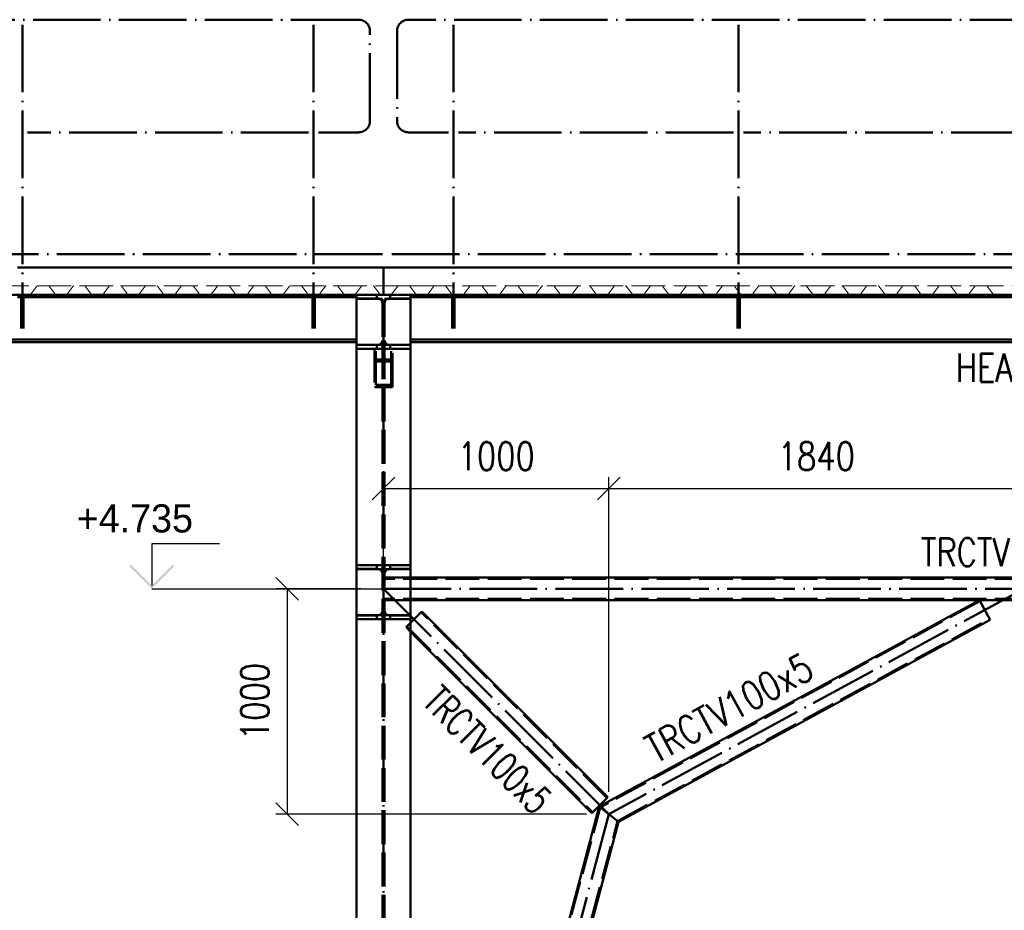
# Paper-space layout 'Layout1' of a CAD drawing. Extents: x -2 to 1243, y -36 to 596.
# Tile 86 of 132: x 669 to 757, y 404 to 483. Entities that reach past the tile are written whole.
import ezdxf

# ---------------------------------------------------------------- set-up
doc = ezdxf.new("R2010")
doc.units = 0
doc.linetypes.add('ACAD_ISO02W100', pattern=[15, 12, -3])
doc.linetypes.add('ACAD_ISO04W100', pattern=[30.5, 24, -3, 0.5, -3])
doc.layers.get('0').update_dxf_attribs({"linetype": 'CONTINUOUS'})
doc.layers.get('DEFPOINTS').update_dxf_attribs({"color": 132, "linetype": 'CONTINUOUS'})
doc.layers.add('AS_INS_ON', color=7, linetype='CONTINUOUS')
for name, color, linetype, lineweight in [('SS_2.ET-HALA_TaO-VESTAVBA_A1÷B2-P.NOSNIK', 172, 'CONTINUOUS', 50), ('SS_2.ET-HALA_TaO-VESTAVBA_A1÷B2-PODLAHA', 9, 'CONTINUOUS', 5), ('SS_2.ET-HALA_TaO-VESTAVBA_A1÷B2-PODLAHA_LEM', 102, 'CONTINUOUS', 50), ('SS_2.ET-HALA_TaO-VESTAVBA_A1÷B2-VAZBA', 200, 'CONTINUOUS', 50), ('SS_2.ET-HALA_TaO-VESTAVBA_A1÷B2-ZABRADLI', 30, 'CONTINUOUS', 50), ('SS_KOTY', 3, 'CONTINUOUS', 25), ('SS_POPIS_PROFILU', 13, 'CONTINUOUS', 25)]:
    doc.layers.add(name, color=color, linetype=linetype, lineweight=lineweight)
doc.styles.add('ROMANS', font='romans.shx', dxfattribs={"width": 0.8})
doc.styles.add('romans.shx', font='romans.shx', dxfattribs={"height": 5})
doc.dimstyles.new('A-1_(2.5)_50AS', dxfattribs={"dimtxt": 2.5, "dimasz": 2, "dimexe": 1, "dimexo": 2, "dimgap": 0, "dimtad": 0, "dimdec": 1, "dimlfac": 50, "dimrnd": 1, "dimtxsty": 'ROMANS', "dimblk1": 'OBLIQUE', "dimblk2": 'OBLIQUE', "dimsah": 1, "dimcen": 2, "dimclrd": 256, "dimclre": 256, "dimclrt": 256, "dimadec": 1, "dimazin": 2, "dimtfac": 0.714286, "dimtdec": 1, "dimtmove": 0, "dimatfit": 3, "dimldrblk": 'OPEN', "dimfxl": 1, "dimtvp": 1.142857, "dimtfill": 1, "dimtolj": 1, "dimlwd": -1, "dimlwe": -1, "dimarcsym": 0})

# ---------------------------------------------------------------- blocks, each defined once
blk = doc.blocks.new('_Oblique')
at = {"color": 0, "linetype": 'ByBlock', "lineweight": -2}
blk.add_line((-0.5, -0.5), (0.5, 0.5), dxfattribs=at)
blk = doc.blocks.new('*D71')
at = {"layer": 'DEFPOINTS', "color": 0, "transparency": 16777216}
for p in [(721.582, 441.168), (701.582, 432.261, -19923.4), (721.582, 412.261, -19923.4)]:
    blk.add_point(p, dxfattribs=at)
at = {"layer": 'SS_KOTY', "transparency": 16777216}
for p, q in [((701.582, 434.261), (701.582, 442.168)), ((721.582, 414.261), (721.582, 442.168)), ((701.582, 441.168), (721.582, 441.168))]:
    blk.add_line(p, q, dxfattribs=at)
at = {"layer": 'SS_KOTY', "transparency": 16777216, "xscale": 2, "yscale": 2, "zscale": 2, "rotation": 180}
blk.add_blockref('_Oblique', (701.582, 441.168), dxfattribs=at)
at = {"layer": 'SS_KOTY', "transparency": 16777216, "xscale": 2, "yscale": 2, "zscale": 2}
blk.add_blockref('_Oblique', (721.582, 441.168), dxfattribs=at)
at = {"layer": 'SS_KOTY', "transparency": 16777216, "insert": (711.582, 444.025), "char_height": 2.5, "attachment_point": 5, "style": 'ROMANS', "bg_fill": 3, "box_fill_scale": 1.1, "bg_fill_color": 256, "bg_fill_true_color": 13158600, "bg_fill_transparency": 0}
blk.add_mtext('\\A1;1000', dxfattribs=at)
blk = doc.blocks.new('_OPEN')
at = {"color": 0, "linetype": 'ByBlock'}
for p, q in [((-1, 0.167), (0, 0)), ((0, 0), (-1, -0.167)), ((0, 0), (-1, 0))]:
    blk.add_line(p, q, dxfattribs=at)
blk = doc.blocks.new('*D72')
at = {"layer": 'DEFPOINTS', "color": 0, "transparency": 16777216}
for p in [(758.382, 441.168), (758.382, 432.261, -19923.4), (721.582, 412.261, -19923.4)]:
    blk.add_point(p, dxfattribs=at)
at = {"layer": 'SS_KOTY', "transparency": 16777216}
for p, q in [((721.582, 414.261), (721.582, 442.168)), ((758.382, 434.261), (758.382, 442.168)), ((721.582, 441.168), (758.382, 441.168))]:
    blk.add_line(p, q, dxfattribs=at)
at = {"layer": 'SS_KOTY', "transparency": 16777216, "xscale": 2, "yscale": 2, "zscale": 2, "rotation": 180}
blk.add_blockref('_Oblique', (721.582, 441.168), dxfattribs=at)
at = {"layer": 'SS_KOTY', "transparency": 16777216, "xscale": 2, "yscale": 2, "zscale": 2}
blk.add_blockref('_Oblique', (758.382, 441.168), dxfattribs=at)
at = {"layer": 'SS_KOTY', "transparency": 16777216, "insert": (739.982, 444.025), "char_height": 2.5, "attachment_point": 5, "style": 'ROMANS', "bg_fill": 3, "box_fill_scale": 1.1, "bg_fill_color": 256, "bg_fill_true_color": 13158600, "bg_fill_transparency": 0}
blk.add_mtext('\\A1;1840', dxfattribs=at)
blk = doc.blocks.new('*D75')
at = {"layer": 'DEFPOINTS', "color": 0, "transparency": 16777216}
for p in [(701.582, 432.261, -19923.4), (693.029, 412.261), (721.582, 412.261, -19923.4)]:
    blk.add_point(p, dxfattribs=at)
at = {"layer": 'SS_KOTY', "transparency": 16777216}
for p, q in [((699.582, 432.261), (692.029, 432.261)), ((693.029, 432.261), (693.029, 412.261)), ((719.582, 412.261), (692.029, 412.261))]:
    blk.add_line(p, q, dxfattribs=at)
at = {"layer": 'SS_KOTY', "transparency": 16777216, "xscale": 2, "yscale": 2, "zscale": 2}
for p, rotation in [((693.029, 432.261), 90), ((693.029, 412.261), 270)]:
    blk.add_blockref('_Oblique', p, dxfattribs=dict(at, rotation=rotation))
at = {"layer": 'SS_KOTY', "transparency": 16777216, "insert": (690.172, 422.261), "char_height": 2.5, "attachment_point": 5, "rotation": 90, "style": 'ROMANS', "bg_fill": 3, "box_fill_scale": 1.1, "bg_fill_color": 256, "bg_fill_true_color": 13158600, "bg_fill_transparency": 0}
blk.add_mtext('\\A1;1000', dxfattribs=at)

psp = doc.layouts.get("Layout1")

# ---------------------------------------------------------------- hatches: boundary and pattern name
at = {"layer": 'AS_INS_ON'}
psp.add_hatch(color=3, dxfattribs=at).paths.add_polyline_path([(679.1703, 434.4022), (679.0289, 434.2608), (681.0289, 432.2608), (683.0289, 434.2608), (682.8875, 434.4022), (681.0289, 432.5437)])

# ---------------------------------------------------------------- linework, layer by layer
at = {"layer": 'AS_INS_ON', "color": 3}
for p, q in [((687.0289, 436.2608, -19923.4), (681.0289, 436.2608, -19923.4)), ((681.0289, 436.2608, -19923.4), (681.0289, 432.5437, -19923.4))]:
    psp.add_line(p, q, dxfattribs=at)
at = {"layer": 'SS_2.ET-HALA_TaO-VESTAVBA_A1÷B2-P.NOSNIK', "color": 7, "linetype": 'ACAD_ISO04W100', "ltscale": 0.25}
for p, q in [((701.5822, 458.3608), (587.8822, 458.3608)), ((815.1822, 458.3608), (701.5822, 458.3608))]:
    psp.add_line(p, q, dxfattribs=at)
at = {"layer": 'SS_2.ET-HALA_TaO-VESTAVBA_A1÷B2-P.NOSNIK', "color": 3, "linetype": 'ACAD_ISO02W100', "ltscale": 0.25}
for p, q in [((669.446, 458.1408), (669.101, 458.1408)), ((669.991, 458.1408), (669.646, 458.1408)), ((695.2822, 458.1408), (694.9372, 458.1408)), ((695.8272, 458.1408), (695.4822, 458.1408)), ((707.6822, 458.1408), (707.3372, 458.1408)), ((708.2272, 458.1408), (707.8822, 458.1408)), ((732.9822, 458.1408), (732.6372, 458.1408)), ((733.5272, 458.1408), (733.1822, 458.1408))]:
    psp.add_line(p, q, dxfattribs=at)
at = {"layer": 'SS_2.ET-HALA_TaO-VESTAVBA_A1÷B2-P.NOSNIK', "color": 1, "linetype": 'Continuous', "ltscale": 0.25}
for p, q in [((694.9372, 458.1408), (669.991, 458.1408)), ((699.1822, 458.1408), (695.8272, 458.1408)), ((707.3372, 458.1408), (703.9822, 458.1408)), ((732.6372, 458.1408), (708.2272, 458.1408)), ((757.9372, 458.1408), (733.5272, 458.1408)), ((699.1822, 454.3808), (590.2822, 454.3808)), ((812.7822, 454.3808), (703.9822, 454.3808)), ((590.2822, 454.1608), (699.1822, 454.1608)), ((703.9822, 454.1608), (812.7822, 454.1608))]:
    psp.add_line(p, q, dxfattribs=at)
at = {"layer": 'SS_2.ET-HALA_TaO-VESTAVBA_A1÷B2-PODLAHA', "color": 9, "linetype": 'ACAD_ISO02W100', "ltscale": 0.25}
for p, q in [((703.8584, 459.1408), (585.6822, 459.1408)), ((670.3062, 458.4066), (670.841, 459.1079)), ((671.9234, 459.1079), (672.4582, 458.4066)), ((673.5062, 458.4066), (674.041, 459.1079)), ((675.1234, 459.1079), (675.6582, 458.4066)), ((676.7062, 458.4066), (677.241, 459.1079)), ((678.3234, 459.1079), (678.8582, 458.4066)), ((679.9062, 458.4066), (680.441, 459.1079)), ((681.5234, 459.1079), (682.0582, 458.4066)), ((683.1062, 458.4066), (683.641, 459.1079)), ((684.7234, 459.1079), (685.2582, 458.4066)), ((686.3062, 458.4066), (686.841, 459.1079)), ((687.9234, 459.1079), (688.4582, 458.4066)), ((689.5062, 458.4066), (690.041, 459.1079)), ((691.1234, 459.1079), (691.6582, 458.4066)), ((692.7062, 458.4066), (693.241, 459.1079)), ((694.3234, 459.1079), (694.8582, 458.4066)), ((695.9062, 458.4066), (696.441, 459.1079)), ((697.5234, 459.1079), (698.0582, 458.4066)), ((699.1062, 458.4066), (699.641, 459.1079)), ((700.7234, 459.1079), (701.2582, 458.4066)), ((702.3062, 458.4066), (702.841, 459.1079)), ((706.106, 459.1408), (703.8584, 459.1408)), ((703.9234, 459.1079), (704.4582, 458.4066)), ((705.5062, 458.4066), (706.041, 459.1079)), ((891.5822, 459.1408), (706.106, 459.1408)), ((707.6582, 458.4066), (707.1234, 459.1079)), ((708.7062, 458.4066), (709.241, 459.1079)), ((710.3234, 459.1079), (710.8582, 458.4066)), ((711.9062, 458.4066), (712.441, 459.1079)), ((713.5234, 459.1079), (714.0582, 458.4066)), ((715.1062, 458.4066), (715.641, 459.1079)), ((716.7234, 459.1079), (717.2582, 458.4066)), ((718.3062, 458.4066), (718.841, 459.1079)), ((719.9234, 459.1079), (720.4582, 458.4066)), ((721.5062, 458.4066), (722.041, 459.1079)), ((723.1234, 459.1079), (723.6582, 458.4066)), ((724.7062, 458.4066), (725.241, 459.1079)), ((726.3234, 459.1079), (726.8582, 458.4066)), ((727.9062, 458.4066), (728.441, 459.1079)), ((729.5234, 459.1079), (730.0582, 458.4066)), ((731.1062, 458.4066), (731.641, 459.1079)), ((733.2582, 458.4066), (732.7234, 459.1079)), ((734.3062, 458.4066), (734.841, 459.1079)), ((735.9234, 459.1079), (736.4582, 458.4066)), ((737.5062, 458.4066), (738.041, 459.1079)), ((739.1234, 459.1079), (739.6582, 458.4066)), ((740.7062, 458.4066), (741.241, 459.1079)), ((742.3234, 459.1079), (742.8582, 458.4066)), ((743.9062, 458.4066), (744.441, 459.1079)), ((745.5234, 459.1079), (746.0582, 458.4066)), ((747.1062, 458.4066), (747.641, 459.1079)), ((748.7234, 459.1079), (749.2582, 458.4066)), ((750.3062, 458.4066), (750.841, 459.1079)), ((751.9234, 459.1079), (752.4582, 458.4066)), ((753.5062, 458.4066), (754.041, 459.1079)), ((755.1234, 459.1079), (755.6582, 458.4066)), ((669.3061, 458.3823), (670.2584, 458.3823)), ((672.5061, 458.3823), (673.4584, 458.3823)), ((675.7061, 458.3823), (676.6584, 458.3823)), ((678.9061, 458.3823), (679.8584, 458.3823)), ((682.1061, 458.3823), (683.0584, 458.3823)), ((685.3061, 458.3823), (686.2584, 458.3823)), ((688.5061, 458.3823), (689.4584, 458.3823)), ((691.7061, 458.3823), (692.6584, 458.3823)), ((694.9061, 458.3823), (695.8584, 458.3823)), ((698.1061, 458.3823), (699.0584, 458.3823)), ((701.3061, 458.3823), (702.2584, 458.3823)), ((704.5061, 458.3823), (705.4584, 458.3823)), ((707.7061, 458.3823), (708.6584, 458.3823)), ((710.9061, 458.3823), (711.8584, 458.3823)), ((714.1061, 458.3823), (715.0584, 458.3823)), ((717.3061, 458.3823), (718.2584, 458.3823)), ((720.5061, 458.3823), (721.4584, 458.3823)), ((723.7061, 458.3823), (724.6584, 458.3823)), ((726.9061, 458.3823), (727.8584, 458.3823)), ((730.1061, 458.3823), (731.0584, 458.3823)), ((733.3061, 458.3823), (734.2584, 458.3823)), ((736.5061, 458.3823), (737.4584, 458.3823)), ((739.7061, 458.3823), (740.6584, 458.3823)), ((742.9061, 458.3823), (743.8584, 458.3823)), ((746.1061, 458.3823), (747.0584, 458.3823)), ((749.3061, 458.3823), (750.2584, 458.3823)), ((752.5061, 458.3823), (753.4584, 458.3823)), ((755.7061, 458.3823), (756.6584, 458.3823))]:
    psp.add_line(p, q, dxfattribs=at)
at = {"layer": 'SS_2.ET-HALA_TaO-VESTAVBA_A1÷B2-PODLAHA', "color": 9, "linetype": 'ACAD_ISO02W100', "ltscale": 0.25, "extrusion": (1.37087e-12, -1.17793e-12, -1)}
for centre, end in [((-670.9061, 459.0601), 89.965699), ((-750.9061, 459.0601), 89.965727)]:
    psp.add_arc(centre, 0.0807, 36.345331, end, dxfattribs=at)
at = {"layer": 'SS_2.ET-HALA_TaO-VESTAVBA_A1÷B2-PODLAHA', "color": 9, "linetype": 'ACAD_ISO02W100', "ltscale": 0.25, "extrusion": (-1.77305e-12, 1.77311e-12, -1)}
for centre, end in [((-671.8569, 459.0573), 142.67257), ((-684.6569, 459.0573), 142.672567), ((-691.0569, 459.0573), 142.672573), ((-697.4569, 459.0573), 142.672573), ((-703.8569, 459.0573), 142.672572), ((-710.2569, 459.0573), 142.672572), ((-716.6569, 459.0573), 142.672572), ((-735.8569, 459.0573), 142.672576), ((-739.0569, 459.0573), 142.672599), ((-745.4569, 459.0573), 142.672599), ((-751.8569, 459.0573), 142.672599), ((-755.0569, 459.0573), 142.672599)]:
    psp.add_arc(centre, 0.0836, 91.014624, end, dxfattribs=at)
at = {"layer": 'SS_2.ET-HALA_TaO-VESTAVBA_A1÷B2-PODLAHA', "color": 9, "linetype": 'ACAD_ISO02W100', "ltscale": 0.25, "extrusion": (-6.85434e-13, 5.89059e-13, -1)}
for centre, end in [((-674.1061, 459.0601), 89.965691), ((-680.5061, 459.0601), 89.965727), ((-683.7061, 459.0601), 89.965727)]:
    psp.add_arc(centre, 0.0807, 36.345331, end, dxfattribs=at)
at = {"layer": 'SS_2.ET-HALA_TaO-VESTAVBA_A1÷B2-PODLAHA', "color": 9, "linetype": 'ACAD_ISO02W100', "ltscale": 0.25, "extrusion": (-1.0396e-12, 3.50178e-12, -1)}
psp.add_arc((-675.0569, 459.0573), 0.0836, 91.014624, 142.672599, dxfattribs=at)
at = {"layer": 'SS_2.ET-HALA_TaO-VESTAVBA_A1÷B2-PODLAHA', "color": 9, "linetype": 'ACAD_ISO02W100', "ltscale": 0.25, "extrusion": (-7.4988e-33, 6.12323e-17, -1)}
for centre in [(-677.3061, 459.0601), (-686.9061, 459.0601), (-690.1061, 459.0601), (-693.3061, 459.0601), (-696.5061, 459.0601), (-699.7061, 459.0601), (-702.9061, 459.0601), (-706.1061, 459.0601), (-709.3061, 459.0601), (-712.5061, 459.0601), (-715.7061, 459.0601), (-722.1061, 459.0601), (-725.3061, 459.0601), (-728.5061, 459.0601), (-731.7061, 459.0601), (-734.9061, 459.0601), (-741.3061, 459.0601)]:
    psp.add_arc(centre, 0.0807, 36.345331, 89.965727, dxfattribs=at)
at = {"layer": 'SS_2.ET-HALA_TaO-VESTAVBA_A1÷B2-PODLAHA', "color": 9, "linetype": 'ACAD_ISO02W100', "ltscale": 0.25, "extrusion": (-1.40633e-12, 2.63745e-12, -1)}
for centre, end in [((-678.2569, 459.0573), 142.672567), ((-707.0569, 459.0573), 142.672622), ((-713.4569, 459.0573), 142.672579), ((-726.2569, 459.0573), 142.672599), ((-729.4569, 459.0573), 142.672578), ((-732.6569, 459.0573), 142.672578), ((-748.6569, 459.0573), 142.67259)]:
    psp.add_arc(centre, 0.0836, 91.014624, end, dxfattribs=at)
at = {"layer": 'SS_2.ET-HALA_TaO-VESTAVBA_A1÷B2-PODLAHA', "color": 9, "linetype": 'ACAD_ISO02W100', "ltscale": 0.25, "extrusion": (-2.13978e-12, 9.08784e-13, -1)}
for centre, end in [((-681.4569, 459.0573, 0), 142.672567), ((-687.8569, 459.0573, 0), 142.672577), ((-694.2569, 459.0573, 0), 142.67258), ((-719.8569, 459.0573, 0), 142.672599), ((-723.0569, 459.0573, 0), 142.672599), ((-742.2569, 459.0573, 0), 142.672599)]:
    psp.add_arc(centre, 0.0836, 91.014624, end, dxfattribs=at)
at = {"layer": 'SS_2.ET-HALA_TaO-VESTAVBA_A1÷B2-PODLAHA', "color": 9, "linetype": 'ACAD_ISO02W100', "ltscale": 0.25, "extrusion": (-2.50651e-12, 4.44524e-14, -1)}
psp.add_arc((-700.6569, 459.0573, 0), 0.0836, 91.014624, 142.672599, dxfattribs=at)
at = {"layer": 'SS_2.ET-HALA_TaO-VESTAVBA_A1÷B2-PODLAHA', "color": 9, "linetype": 'ACAD_ISO02W100', "ltscale": 0.25, "extrusion": (6.85434e-13, -5.88936e-13, -1)}
for centre in [(-718.9061, 459.0601), (-738.1061, 459.0601), (-744.5061, 459.0601), (-747.7061, 459.0601), (-754.1061, 459.0601)]:
    psp.add_arc(centre, 0.0807, 36.345331, 89.965727, dxfattribs=at)
at = {"layer": 'SS_2.ET-HALA_TaO-VESTAVBA_A1÷B2-PODLAHA', "color": 9, "linetype": 'ACAD_ISO02W100', "ltscale": 0.25}
for centre, radius, start, end in [((670.2571, 458.444), 0.0617, 271.146055, 322.672599), ((672.5061, 458.4415), 0.0593, 216.181339, 269.999977), ((673.4571, 458.444), 0.0617, 271.146055, 322.672599), ((675.7071, 458.4436), 0.0613, 217.163697, 269.017648), ((676.6571, 458.444), 0.0617, 271.146055, 322.672599), ((678.9061, 458.4415), 0.0593, 216.181339, 269.999973), ((679.8571, 458.444), 0.0617, 271.146055, 322.672599), ((682.1061, 458.4415), 0.0593, 216.181339, 269.999973), ((683.0571, 458.444), 0.0617, 271.146055, 322.672599), ((685.3061, 458.4415), 0.0593, 216.181339, 269.999973), ((686.2571, 458.444), 0.0617, 271.146055, 322.672599), ((688.5071, 458.4436), 0.0613, 217.163697, 269.017648), ((689.4571, 458.444), 0.0617, 271.146055, 322.672599), ((691.7061, 458.4415), 0.0593, 216.181339, 269.999973), ((692.6571, 458.444), 0.0617, 271.146055, 322.672599), ((694.9061, 458.4415), 0.0593, 216.181339, 269.999973), ((695.8571, 458.444), 0.0617, 271.146055, 322.672599), ((698.1061, 458.4415), 0.0593, 216.181339, 269.999973), ((699.0571, 458.444), 0.0617, 271.146055, 322.672599), ((701.3071, 458.4436), 0.0613, 217.163697, 269.017648), ((702.2571, 458.444), 0.0617, 271.146055, 322.672586), ((704.5061, 458.4415), 0.0593, 216.181339, 269.999973), ((705.4571, 458.444), 0.0617, 271.146055, 322.672572), ((707.7061, 458.4415), 0.0593, 216.181339, 269.999973), ((708.6571, 458.444), 0.0617, 271.146055, 322.672586), ((710.9061, 458.4415), 0.0593, 216.181339, 269.999973), ((711.8571, 458.444), 0.0617, 271.146055, 322.672586), ((714.1071, 458.4436), 0.0613, 217.163697, 269.017648), ((715.0571, 458.444), 0.0617, 271.146055, 322.672586), ((717.3061, 458.4415), 0.0593, 216.181339, 269.999973), ((718.2571, 458.444), 0.0617, 271.146055, 322.672569), ((720.5061, 458.4415), 0.0593, 216.181339, 270), ((721.4571, 458.444), 0.0617, 271.146055, 322.672569), ((723.7061, 458.4415), 0.0593, 216.181339, 270), ((724.6571, 458.444), 0.0617, 271.146055, 322.672569), ((726.9071, 458.4436), 0.0613, 217.163697, 269.017648), ((727.8571, 458.444), 0.0617, 271.146055, 322.672599), ((730.1061, 458.4415), 0.0593, 216.181339, 269.999983), ((731.0571, 458.444), 0.0617, 271.146055, 322.672599), ((733.3061, 458.4415), 0.0593, 216.181339, 269.999983), ((734.2571, 458.444), 0.0617, 271.146055, 322.672599), ((736.5061, 458.4415), 0.0593, 216.181339, 269.999983), ((737.4571, 458.444), 0.0617, 271.146055, 322.672599), ((739.7071, 458.4436), 0.0613, 217.163697, 269.017648), ((740.6571, 458.444), 0.0617, 271.146055, 322.672599), ((742.9061, 458.4415), 0.0593, 216.181339, 269.999984), ((743.8571, 458.444), 0.0617, 271.146055, 322.672586), ((746.1061, 458.4415), 0.0593, 216.181339, 269.999984), ((747.0571, 458.444), 0.0617, 271.146055, 322.672586), ((749.3061, 458.4415), 0.0593, 216.181339, 270), ((750.2571, 458.444), 0.0617, 271.146055, 322.672599), ((752.5071, 458.4436), 0.0613, 217.163697, 269.017648), ((753.4571, 458.444), 0.0617, 271.146055, 322.672588), ((755.7061, 458.4415), 0.0593, 216.181339, 270)]:
    psp.add_arc(centre, radius, start, end, dxfattribs=at)
at = {"layer": 'SS_2.ET-HALA_TaO-VESTAVBA_A1÷B2-PODLAHA_LEM', "color": 3, "linetype": 'ACAD_ISO02W100', "ltscale": 0.25}
for p, q in [((669.101, 460.7608), (669.991, 460.7608)), ((694.9372, 460.7608), (695.8272, 460.7608)), ((707.3372, 460.7608), (708.2272, 460.7608)), ((732.6372, 460.7608), (733.5272, 460.7608)), ((669.991, 458.3608), (669.101, 458.3608)), ((695.8272, 458.3608), (694.9372, 458.3608)), ((708.2272, 458.3608), (707.3372, 458.3608)), ((733.5272, 458.3608), (732.6372, 458.3608))]:
    psp.add_line(p, q, dxfattribs=at)
at = {"layer": 'SS_2.ET-HALA_TaO-VESTAVBA_A1÷B2-PODLAHA_LEM', "color": 1, "linetype": 'Continuous', "ltscale": 0.25}
for p, q in [((669.991, 460.7608), (694.9372, 460.7608)), ((695.8272, 460.7608), (701.5822, 460.7608)), ((701.5822, 460.7608), (707.3372, 460.7608)), ((701.5822, 458.3608), (701.5822, 460.7608)), ((708.2272, 460.7608), (732.6372, 460.7608)), ((733.5272, 460.7608), (757.9372, 460.7608)), ((694.9372, 458.3608), (669.991, 458.3608)), ((701.5822, 458.3608), (695.8272, 458.3608)), ((707.3372, 458.3608), (703.9822, 458.3608)), ((732.6372, 458.3608), (708.2272, 458.3608)), ((757.9372, 458.3608), (733.5272, 458.3608))]:
    psp.add_line(p, q, dxfattribs=at)
at = {"layer": 'SS_2.ET-HALA_TaO-VESTAVBA_A1÷B2-PODLAHA_LEM', "color": 7, "linetype": 'ACAD_ISO04W100', "ltscale": 0.25}
for p, q in [((701.5822, 458.3608), (585.4822, 458.3608)), ((815.1822, 458.3608), (701.5822, 458.3608))]:
    psp.add_line(p, q, dxfattribs=at)
at = {"layer": 'SS_2.ET-HALA_TaO-VESTAVBA_A1÷B2-VAZBA', "color": 3, "linetype": 'ACAD_ISO02W100', "ltscale": 0.25}
for p, q in [((699.1822, 458.0208), (701.0622, 458.0208)), ((699.1822, 458.0008), (700.9822, 458.0008)), ((700.9822, 458.3608), (700.9822, 458.0008)), ((700.9822, 458.0008), (701.4822, 458.0008)), ((701.6822, 458.0008), (702.1822, 458.0008)), ((702.1022, 458.0208), (703.9822, 458.0208)), ((702.1822, 458.0008), (702.1822, 458.3608)), ((702.1822, 458.0008), (703.9822, 458.0008)), ((700.9822, 453.9208), (699.1822, 453.9208)), ((701.0622, 453.9008), (699.1822, 453.9008)), ((700.9822, 453.5608), (699.1822, 453.5608)), ((700.7822, 453.5608), (700.7822, 450.1655)), ((700.9022, 450.3498), (700.9022, 453.5608)), ((701.4822, 453.9208), (700.9822, 453.9208)), ((700.9822, 453.9208), (700.9822, 453.5608)), ((701.4822, 453.5608), (700.9822, 453.5608)), ((701.6822, 453.5608), (701.4822, 453.5608)), ((702.1822, 453.9208), (701.6822, 453.9208)), ((702.1822, 453.5608), (701.6822, 453.5608)), ((703.9822, 453.9008), (702.1022, 453.9008)), ((703.9822, 453.9208), (702.1822, 453.9208)), ((702.1822, 453.5608), (702.1822, 453.9208)), ((703.9822, 453.5608), (702.1822, 453.5608)), ((702.2622, 450.3498), (702.2622, 453.5608)), ((702.3822, 450.1655), (702.3822, 453.5608)), ((700.7822, 452.6221), (702.3822, 452.6221)), ((700.9022, 452.4379), (702.2622, 452.4379)), ((700.7822, 450.1655), (702.3822, 450.1655)), ((700.9022, 450.3498), (702.2622, 450.3498))]:
    psp.add_line(p, q, dxfattribs=at)
at = {"layer": 'SS_2.ET-HALA_TaO-VESTAVBA_A1÷B2-VAZBA', "color": 1, "linetype": 'Continuous', "ltscale": 0.25}
psp.add_line((703.9822, 458.3608), (701.5822, 458.3608), dxfattribs=at)
at = {"layer": 'SS_2.ET-HALA_TaO-VESTAVBA_A1÷B2-VAZBA', "color": 7, "linetype": 'ACAD_ISO04W100', "ltscale": 0.25}
psp.add_line((701.5822, 451.3938), (701.5822, 455.9608), dxfattribs=at)
at = {"layer": 'SS_2.ET-HALA_TaO-VESTAVBA_A1÷B2-VAZBA', "color": 3, "linetype": 'ACAD_ISO02W100', "ltscale": 0.25, "extrusion": (7.17572e-14, 1.73298e-13, -1)}
psp.add_arc((-701.0622, 457.6008), 0.42, 90, 180, dxfattribs=at)
at = {"layer": 'SS_2.ET-HALA_TaO-VESTAVBA_A1÷B2-VAZBA', "color": 3, "linetype": 'ACAD_ISO02W100', "ltscale": 0.25, "extrusion": (-7.4988e-33, 6.12323e-17, -1)}
for centre, start, end in [((-702.1022, 457.6008), 0, 90), ((-702.1022, 454.3208), 270, 0)]:
    psp.add_arc(centre, 0.42, start, end, dxfattribs=at)
at = {"layer": 'SS_2.ET-HALA_TaO-VESTAVBA_A1÷B2-VAZBA', "color": 3, "linetype": 'ACAD_ISO02W100', "ltscale": 0.25, "extrusion": (7.17572e-14, -1.73176e-13, -1)}
psp.add_arc((-701.0622, 454.3208), 0.42, 180, 270, dxfattribs=at)
at = {"layer": 'SS_2.ET-HALA_TaO-VESTAVBA_A1÷B2-ZABRADLI', "color": 7, "linetype": 'ACAD_ISO04W100', "ltscale": 0.25}
for p, q in [((699.3622, 482.7608), (586.0572, 482.7608)), ((669.546, 482.3158), (669.546, 455.3608)), ((695.3822, 482.3158), (695.3822, 455.3608)), ((812.9622, 482.7608), (703.8022, 482.7608)), ((707.7822, 482.3158), (707.7822, 455.3608)), ((733.0822, 482.3158), (733.0822, 455.3608)), ((700.3822, 473.7808), (700.3822, 481.7408)), ((702.7822, 481.7408), (702.7822, 473.7808)), ((694.9372, 472.7608), (669.991, 472.7608)), ((695.8272, 472.7608), (699.3622, 472.7608)), ((703.8022, 472.7608), (707.3372, 472.7608)), ((732.6372, 472.7608), (708.2272, 472.7608)), ((757.9372, 472.7608), (733.5272, 472.7608)), ((701.4822, 461.9608), (585.4822, 461.9608)), ((815.0822, 461.9608), (701.6822, 461.9608))]:
    psp.add_line(p, q, dxfattribs=at)
at = {"layer": 'SS_2.ET-HALA_TaO-VESTAVBA_A1÷B2-ZABRADLI', "color": 3, "linetype": 'ACAD_ISO02W100', "ltscale": 0.25}
for p, q in [((669.646, 458.1408), (669.446, 458.1408)), ((669.446, 458.1408), (669.446, 455.3608)), ((669.646, 455.3608), (669.646, 458.1408)), ((695.4822, 458.1408), (695.2822, 458.1408)), ((695.2822, 458.1408), (695.2822, 455.3608)), ((695.4822, 455.3608), (695.4822, 458.1408)), ((707.8822, 458.1408), (707.6822, 458.1408)), ((707.6822, 458.1408), (707.6822, 455.3608)), ((707.8822, 455.3608), (707.8822, 458.1408)), ((733.1822, 458.1408), (732.9822, 458.1408)), ((732.9822, 458.1408), (732.9822, 455.3608)), ((733.1822, 455.3608), (733.1822, 458.1408)), ((669.446, 457.5408), (669.646, 457.5408)), ((695.2822, 457.5408), (695.4822, 457.5408)), ((707.6822, 457.5408), (707.8822, 457.5408)), ((732.9822, 457.5408), (733.1822, 457.5408))]:
    psp.add_line(p, q, dxfattribs=at)
at = {"layer": 'SS_2.ET-HALA_TaO-VESTAVBA_A1÷B2-ZABRADLI', "color": 7, "linetype": 'ACAD_ISO04W100', "ltscale": 0.25}
for centre, start, end in [((699.3622, 481.7408), 0, 90), ((703.8022, 481.7408), 90, 180), ((699.3622, 473.7808), 270, 0), ((703.8022, 473.7808), 180, 270)]:
    psp.add_arc(centre, 1.02, start, end, dxfattribs=at)

# ---------------------------------------------------------------- texts
at = {"layer": 'AS_INS_ON', "color": 3}
psp.add_text('+4.735', height=2.5, dxfattribs=at).set_placement((674.3619, 437.2608))
at = {"layer": 'SS_POPIS_PROFILU', "color": 13, "style": 'romans.shx', "width": 0.8}
psp.add_text('HEA220', height=2.5, dxfattribs=at).set_placement((752.3434, 450.6398))

# ---------------------------------------------------------------- dimensions: what is measured, and where the dimension line sits
at = {"layer": 'SS_KOTY'}
dim = psp.add_linear_dim(base=(721.5822, 441.1681), p1=(701.5822, 432.2608, -19923.4), p2=(721.5822, 412.2608, -19923.4), dimstyle='A-1_(2.5)_50AS', dxfattribs=at)
dim.commit()
dim.dimension.update_dxf_attribs({"geometry": '*D71', "text_midpoint": (711.5822, 444.0252)})

# ---------------------------------------------------------------- next in the draw order: linework, layer by layer
at = {"layer": 'SS_2.ET-HALA_TaO-VESTAVBA_A1÷B2-VAZBA', "color": 3, "linetype": 'ACAD_ISO02W100', "ltscale": 0.25}
for p, q in [((699.1822, 434.3608), (700.9822, 434.3608)), ((700.9822, 434.3608), (701.4822, 434.3608)), ((700.9822, 434.3608), (700.9822, 434.0008)), ((701.4822, 434.3608), (701.6822, 434.3608)), ((701.6822, 434.3608), (702.1822, 434.3608)), ((702.1822, 434.3608), (703.9822, 434.3608)), ((702.1822, 434.0008), (702.1822, 434.3608)), ((699.1822, 434.0208), (701.0622, 434.0208)), ((699.1822, 434.0008), (700.9822, 434.0008)), ((700.9822, 434.0008), (701.4822, 434.0008)), ((701.6822, 434.0008), (702.1822, 434.0008)), ((702.1022, 434.0208), (703.9822, 434.0208)), ((702.1822, 434.0008), (703.9822, 434.0008))]:
    psp.add_line(p, q, dxfattribs=at)

# ---------------------------------------------------------------- next in the draw order: dimensions: what is measured, and where the dimension line sits
at = {"layer": 'SS_KOTY'}
dim = psp.add_linear_dim(base=(758.3822, 441.1681), p1=(721.5822, 412.2608, -19923.4), p2=(758.3822, 432.2608, -19923.4), dimstyle='A-1_(2.5)_50AS', override={"dimtmove": 1}, dxfattribs=at)
dim.commit()
dim.dimension.update_dxf_attribs({"geometry": '*D72', "text_midpoint": (739.9822, 444.0252)})

# ---------------------------------------------------------------- next in the draw order: linework, layer by layer
at = {"layer": 'SS_2.ET-HALA_TaO-VESTAVBA_A1÷B2-VAZBA', "color": 1, "linetype": 'Continuous', "ltscale": 0.25}
for p, q in [((755.403, 429.5036), (754.448, 431.2608)), ((722.4371, 411.5873), (755.403, 429.5036))]:
    psp.add_line(p, q, dxfattribs=at)
at = {"layer": 'SS_2.ET-HALA_TaO-VESTAVBA_A1÷B2-VAZBA', "color": 3, "linetype": 'ACAD_ISO02W100', "ltscale": 0.25}
psp.add_line((722.3516, 411.6547), (755.3553, 429.5914), dxfattribs=at)

# ---------------------------------------------------------------- next in the draw order: texts
at = {"layer": 'SS_POPIS_PROFILU', "color": 13, "style": 'romans.shx', "width": 0.8}
psp.add_text('TRCTV100x5', height=2.5, dxfattribs=at).set_placement((749.2616, 434.2608))
psp.add_text('TRCTV100x5', height=2.5, rotation=28.523119, dxfattribs=at).set_placement((725.7233, 416.7411))

# ---------------------------------------------------------------- next in the draw order: dimensions: what is measured, and where the dimension line sits
at = {"layer": 'SS_KOTY'}
dim = psp.add_linear_dim(base=(693.0289, 412.2608), p1=(701.5822, 432.2608, -19923.4), p2=(721.5822, 412.2608, -19923.4), angle=90, dimstyle='A-1_(2.5)_50AS', dxfattribs=at)
dim.commit()
dim.dimension.update_dxf_attribs({"geometry": '*D75', "text_midpoint": (690.1718, 422.2608)})

# ---------------------------------------------------------------- next in the draw order: linework, layer by layer
at = {"layer": 'AS_INS_ON', "color": 3}
psp.add_line((681.0289, 432.2608), (701.5801, 432.2608), dxfattribs=at)
at = {"layer": 'SS_2.ET-HALA_TaO-VESTAVBA_A1÷B2-VAZBA', "color": 1, "linetype": 'Continuous', "ltscale": 0.25}
for p, q in [((699.1822, 458.3608), (699.1822, 338.3608)), ((703.9822, 338.3608), (703.9822, 458.3608)), ((812.7822, 433.2608), (703.9822, 433.2608)), ((703.9822, 431.2608), (812.7822, 431.2608)), ((754.448, 431.2608), (720.7273, 412.9344)), ((704.9964, 430.2608), (703.9822, 429.2466)), ((721.4902, 413.767), (704.9964, 430.2608)), ((703.9822, 428.4466), (720.076, 412.3528)), ((720.076, 412.3528), (721.4902, 413.767)), ((720.7273, 412.9343), (703.9822, 350.3914)), ((722.4371, 411.5873), (720.7273, 412.9343)), ((703.9822, 342.6583), (722.4371, 411.5873))]:
    psp.add_line(p, q, dxfattribs=at)
at = {"layer": 'SS_2.ET-HALA_TaO-VESTAVBA_A1÷B2-VAZBA', "color": 3, "linetype": 'ACAD_ISO02W100', "ltscale": 0.25}
for p, q in [((701.4822, 338.3608), (701.4822, 458.3608)), ((701.6822, 338.3608), (701.6822, 458.3608)), ((701.6822, 433.2608), (703.9822, 433.2608)), ((815.0822, 433.1608), (701.6822, 433.1608)), ((815.0822, 431.3608), (701.6822, 431.3608)), ((703.9822, 431.2608), (701.6822, 431.2608)), ((754.4958, 431.1729), (720.8128, 412.867)), ((700.9822, 429.9208), (699.1822, 429.9208)), ((701.0622, 429.9008), (699.1822, 429.9008)), ((701.4822, 429.9208), (700.9822, 429.9208)), ((700.9822, 429.9208), (700.9822, 429.5608)), ((702.1822, 429.9208), (701.6822, 429.9208)), ((703.9822, 429.9008), (702.1022, 429.9008)), ((703.9822, 429.9208), (702.1822, 429.9208)), ((702.1822, 429.5608), (702.1822, 429.9208)), ((721.4195, 413.6963), (704.9257, 430.1901)), ((699.1822, 429.5608), (700.9822, 429.5608)), ((700.9822, 429.5608), (701.4822, 429.5608)), ((701.4822, 429.5608), (701.6822, 429.5608)), ((701.6822, 429.5608), (702.1822, 429.5608)), ((702.1822, 429.5608), (703.9822, 429.5608)), ((703.9822, 429.2466), (703.5822, 428.8466)), ((703.6529, 428.9173), (703.5822, 428.8466)), ((703.6529, 428.9173), (720.1467, 412.4235)), ((703.5822, 428.8466), (703.9822, 428.4466)), ((701.7788, 341.775), (720.8128, 412.867)), ((720.8128, 412.867), (720.7273, 412.9343)), ((703.5176, 341.3095), (722.3516, 411.6546))]:
    psp.add_line(p, q, dxfattribs=at)
at = {"layer": 'SS_2.ET-HALA_TaO-VESTAVBA_A1÷B2-VAZBA', "color": 7, "linetype": 'ACAD_ISO04W100', "ltscale": 0.25}
for p, q in [((701.5822, 337.5608), (701.5822, 458.3608)), ((701.5822, 432.2608), (721.5822, 412.2608)), ((701.5822, 432.2608), (815.1822, 432.2608)), ((758.3822, 432.2608), (721.5822, 412.2608)), ((721.5822, 412.2608), (701.5822, 337.5608))]:
    psp.add_line(p, q, dxfattribs=at)
at = {"layer": 'SS_2.ET-HALA_TaO-VESTAVBA_A1÷B2-VAZBA', "color": 3, "linetype": 'ACAD_ISO02W100', "ltscale": 0.25, "extrusion": (7.17572e-14, 1.73298e-13, -1)}
psp.add_arc((-701.0622, 433.6008), 0.42, 90, 180, dxfattribs=at)
at = {"layer": 'SS_2.ET-HALA_TaO-VESTAVBA_A1÷B2-VAZBA', "color": 3, "linetype": 'ACAD_ISO02W100', "ltscale": 0.25, "extrusion": (-7.4988e-33, 6.12323e-17, -1)}
for centre, start, end in [((-702.1022, 433.6008), 0, 90), ((-702.1022, 430.3208), 270, 0)]:
    psp.add_arc(centre, 0.42, start, end, dxfattribs=at)
at = {"layer": 'SS_2.ET-HALA_TaO-VESTAVBA_A1÷B2-VAZBA', "color": 3, "linetype": 'ACAD_ISO02W100', "ltscale": 0.25, "extrusion": (7.17572e-14, -1.73176e-13, -1)}
psp.add_arc((-701.0622, 430.3208), 0.42, 180, 270, dxfattribs=at)

# ---------------------------------------------------------------- next in the draw order: texts
at = {"layer": 'SS_POPIS_PROFILU', "color": 13, "style": 'romans.shx', "width": 0.7}
psp.add_text('TRCTV100x5', height=2.5, rotation=315, dxfattribs=at).set_placement((704.9109, 422.0994))

doc.saveas('drawing.dxf')
